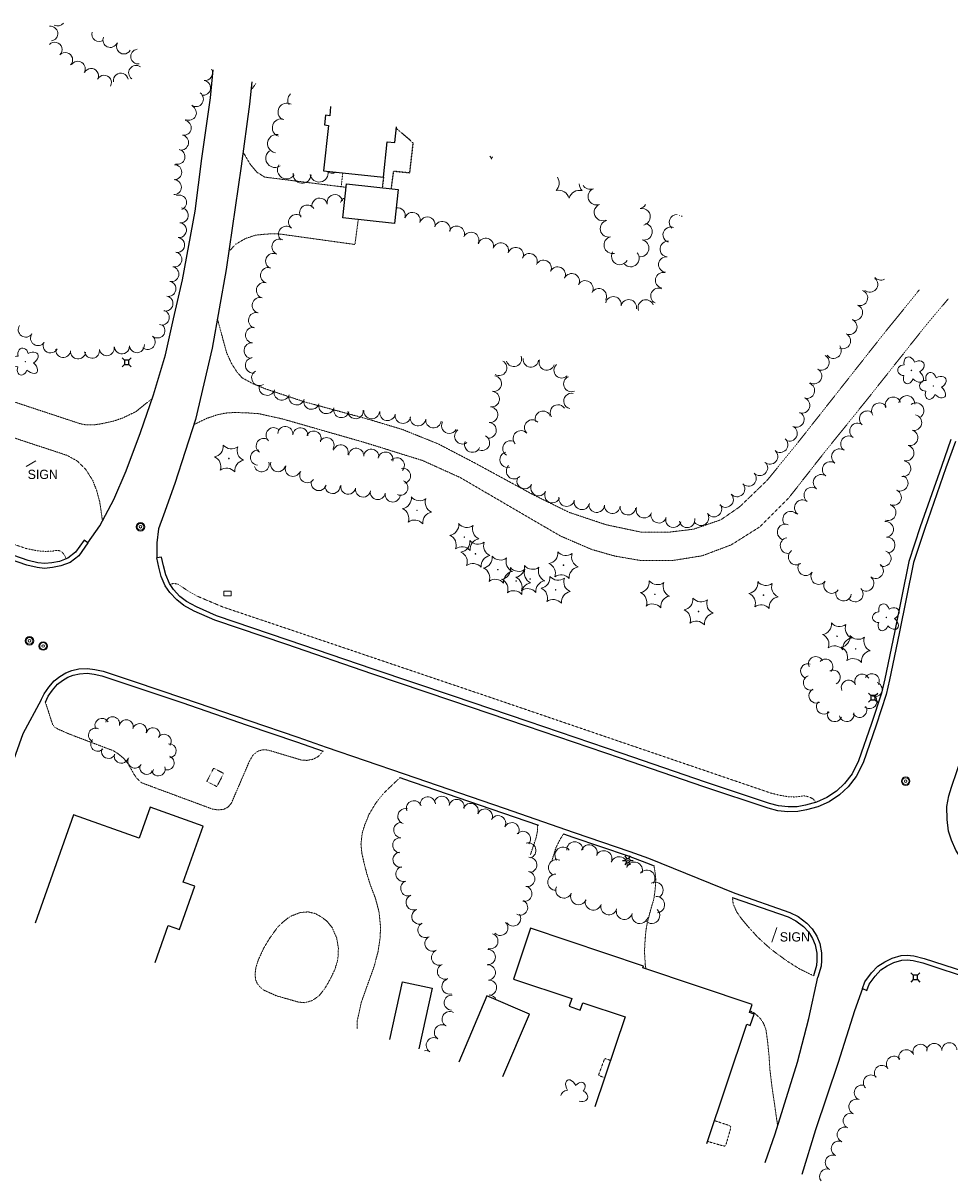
# Model space of a CAD drawing. Extents: x 386588 to 390135, y 96998 to 113606.
# Tile 28 of 89: x 389329 to 389811, y 98281 to 98884. Entities that reach past the tile are written whole.
import ezdxf
from ezdxf.enums import TextEntityAlignment as Align

# ---------------------------------------------------------------- set-up
doc = ezdxf.new("R2010")
doc.units = 0
doc.header["$MEASUREMENT"] = 0
doc.linetypes.add('Wisdot3', pattern=[0.1875, 0.125, -0.0625])
doc.linetypes.add('Wisdot5', pattern=[0.1, 0.05, -0.05])
for name, color, linetype, lineweight in [('E_BLD', 241, 'Continuous', 25), ('E_DRN', 40, 'Continuous', 15), ('E_DWY', 2, 'Wisdot3', 15), ('E_LAND_Vegetation', 3, 'Continuous', 15), ('E_LTG', 21, 'Continuous', 25), ('E_MISCPROP_HvyDash', 241, 'Wisdot3', 25), ('E_PATH_Sidewalk', 2, 'Wisdot5', 15), ('E_RDWY', 21, 'Continuous', 25), ('E_SGN', 21, 'Continuous', 15), ('E_UTL_AG_Bold', 30, 'Continuous', 25), ('E_UTL_MH', 30, 'Continuous', 15)]:
    doc.layers.add(name, color=color, linetype=linetype, lineweight=lineweight)
doc.styles.add('Style-dot_font5', font='dot_font5.shx')

# ---------------------------------------------------------------- blocks, each defined once
blk = doc.blocks.new('INLET')
at = {"layer": 'E_DRN', "flags": 128}
blk.add_lwpolyline([(-7.5, 10), (7.5, 10), (7.5, 0), (-7.5, 0)], close=True, dxfattribs=at)
blk = doc.blocks.new('LPOL')
at = {"layer": 'E_LTG'}
for p, q in [((-4, 0), (-1.5, 0)), ((-0.75, 1.3), (-2, 3.46)), ((0.75, 1.3), (2, 3.46)), ((1.5, 0), (4, 0)), ((-2, -3.46), (-0.75, -1.3)), ((2, -3.46), (0.75, -1.3))]:
    blk.add_line(p, q, dxfattribs=at)
for radius in [1.5, 1.5, 1.5, 0.125]:
    blk.add_circle((0, 0), radius, dxfattribs=at)
blk = doc.blocks.new('MH')
at = {"layer": 'E_UTL_MH'}
for radius in [5, 4, 1.5]:
    blk.add_circle((0, 0), radius, dxfattribs=at)
blk = doc.blocks.new('PED')
at = {"layer": 'E_UTL_AG_Bold'}
for p, q in [((-2.5, 2.5), (-5.3, 5.3)), ((2.5, 2.5), (5.3, 5.3)), ((-2.5, -2.5), (-5.3, -5.3)), ((2.5, -2.5), (5.3, -5.3))]:
    blk.add_line(p, q, dxfattribs=at)
at = {"layer": 'E_UTL_AG_Bold', "flags": 128}
blk.add_lwpolyline([(-2.5, -2.5), (2.5, -2.5), (2.5, 2.5), (-2.5, 2.5)], close=True, dxfattribs=at)
blk = doc.blocks.new('CTRE')
at = {"layer": 'E_LAND_Vegetation'}
blk.add_circle((0, 0), 0.223, dxfattribs=at)
for centre, start, end in [((-11.97, 8.96), 280.2067, 5.97162), ((1.81, 14.92), 220.21132, 305.97623), ((13.83, 5.89), 160.21133, 245.97624), ((-13.83, -5.9), 340.21132, 65.97623), ((-1.81, -14.93), 40.21133, 125.97624)]:
    blk.add_arc(centre, 7.87, start, end, dxfattribs=at)
at = {"layer": 'E_LAND_Vegetation', "extrusion": (0, 0, -1)}
blk.add_arc((-12.03, -9.04), 7.87, 354.07279, 79.74889, dxfattribs=at)
blk = doc.blocks.new('SIGN')
at = {"layer": 'E_SGN', "lineweight": 13, "style": 'Style-dot_font5'}
blk.add_text('SIGN', height=12, dxfattribs=at).set_placement((0, 0), align=Align.MIDDLE_CENTER)
blk = doc.blocks.new('DTRE')
at = {"layer": 'E_LAND_Vegetation'}
blk.add_circle((-0.18, 0), 0.183, dxfattribs=at)
for centre, major_axis, ratio in [((-1.87, 5.32), (1.36, -4.98), 0.782863), ((-5.87, 0.15), (4.93, -0.12), 0.832022), ((4.06, 2.74), (-5.27, -2.93), 0.691916), ((-2.49, -5.24), (1.8, 4.86), 0.716896), ((3.54, -3.71), (-5.01, 4.58), 0.560249)]:
    blk.add_ellipse(centre, major_axis=major_axis, ratio=ratio, start_param=1.570796, end_param=4.712389, dxfattribs=at)

msp = doc.modelspace()

# ---------------------------------------------------------------- linework, layer by layer
at = {"layer": 'E_BLD'}
for p, q in [((389489.28, 98840.3), (389488.78, 98835.47)), ((389486.53, 98835.7), (389486.01, 98830.68)), ((389488.78, 98835.47), (389486.53, 98835.7)), ((389488.78, 98835.47), (389488.78, 98835.47)), ((389488.08, 98830.46), (389485.63, 98806.75)), ((389486.01, 98830.68), (389486.01, 98830.68)), ((389486.01, 98830.68), (389488.08, 98830.46)), ((389488.08, 98830.46), (389488.08, 98830.46)), ((389522.67, 98821.49), (389523.51, 98829.63)), ((389516.84, 98803.53), (389518.74, 98821.89)), ((389518.74, 98821.89), (389518.74, 98821.89)), ((389518.74, 98821.89), (389522.67, 98821.49)), ((389522.67, 98821.49), (389522.67, 98821.49)), ((389485.63, 98806.75), (389516.84, 98803.53)), ((389495.6, 98782.35), (389497.5, 98799.99)), ((389497.5, 98799.99), (389524.39, 98797.09)), ((389497.5, 98799.99), (389497.5, 98799.99)), ((389524.39, 98797.09), (389522.49, 98779.45)), ((389524.39, 98797.09), (389524.39, 98797.09)), ((389522.49, 98779.45), (389495.6, 98782.35)), ((389522.49, 98779.45), (389522.49, 98779.45)), ((389355.44, 98471.77), (389335.53, 98415.49)), ((389389.62, 98459.69), (389355.44, 98471.77)), ((389355.44, 98471.77), (389355.44, 98471.77)), ((389395.31, 98475.76), (389389.62, 98459.69)), ((389422.92, 98465.99), (389395.31, 98475.76)), ((389412.61, 98436.85), (389422.92, 98465.99)), ((389422.92, 98465.99), (389422.92, 98465.99)), ((389389.62, 98459.69), (389389.62, 98459.69)), ((389410.58, 98412.11), (389418.58, 98434.74)), ((389418.58, 98434.74), (389412.61, 98436.85)), ((389412.61, 98436.85), (389412.61, 98436.85)), ((389397.96, 98395.02), (389404.74, 98414.18)), ((389404.74, 98414.18), (389404.74, 98414.18)), ((389404.74, 98414.18), (389410.58, 98412.11)), ((389593.32, 98412.85), (389584.44, 98386.41)), ((389651.96, 98393.16), (389593.32, 98412.85)), ((389593.32, 98412.85), (389593.32, 98412.85)), ((389651.64, 98392.19), (389651.96, 98393.16)), ((389708.51, 98373.09), (389651.64, 98392.19)), ((389651.64, 98392.19), (389651.64, 98392.19)), ((389651.96, 98393.16), (389651.96, 98393.16)), ((389584.44, 98386.41), (389584.44, 98386.41)), ((389584.44, 98386.41), (389614.75, 98376.23)), ((389520.04, 98354.99), (389526.64, 98385.01)), ((389526.64, 98385.01), (389526.64, 98385.01)), ((389526.64, 98385.01), (389542.07, 98381.62)), ((389542.07, 98381.62), (389535.12, 98350.05)), ((389570.47, 98377.6), (389555.93, 98343.23)), ((389592.67, 98368.21), (389570.47, 98377.6)), ((389570.47, 98377.6), (389570.47, 98377.6)), ((389614.75, 98376.23), (389613.4, 98372.21)), ((389614.75, 98376.23), (389614.75, 98376.23)), ((389619.1, 98370.3), (389620.38, 98374.11)), ((389620.38, 98374.11), (389620.38, 98374.11)), ((389620.38, 98374.11), (389642.44, 98366.7)), ((389578.91, 98335.69), (389592.67, 98368.21)), ((389592.67, 98368.21), (389592.67, 98368.21)), ((389613.4, 98372.21), (389619.1, 98370.3)), ((389707.14, 98369.01), (389708.51, 98373.09)), ((389709.52, 98368.21), (389707.14, 98369.01)), ((389707.14, 98369.01), (389707.14, 98369.01)), ((389707.54, 98362.32), (389709.52, 98368.21)), ((389709.52, 98368.21), (389709.52, 98368.21)), ((389642.44, 98366.7), (389626.76, 98320)), ((389642.44, 98366.7), (389642.44, 98366.7)), ((389684.95, 98300.92), (389705.77, 98362.91)), ((389705.77, 98362.91), (389707.54, 98362.32))]:
    msp.add_line(p, q, dxfattribs=at)
at = {"layer": 'E_DWY', "flags": 128}
for points in [[(389447.87, 98848.71), (389450.48, 98852.4)], [(389443.7, 98816.64), (389447.5, 98810.13), (389451.09, 98805.95), (389455.01, 98803.53), (389497.31, 98798.22)], [(389436.32, 98764.8), (389439.97, 98768.7), (389444.85, 98771.54), (389450.16, 98773.33), (389455.41, 98773.89), (389460.89, 98774.1), (389463.95, 98773.79), (389501.91, 98768.5), (389503.64, 98781.48)], [(389795.46, 98744.83), (389775.68, 98720.39), (389732.14, 98665.2), (389716.25, 98645.72), (389702.01, 98632), (389692.25, 98625.29), (389678.02, 98620.39), (389665.31, 98618.85), (389650.77, 98618.85), (389632.65, 98622.68), (389613.28, 98629.17), (389594.67, 98638.31), (389563.86, 98655.06), (389545.06, 98664.85), (389526.27, 98672.39), (389508.5, 98677.69), (389475.65, 98686.64), (389455.61, 98693.3), (389448.92, 98696.05), (389443.3, 98699.09), (389440.57, 98702.1), (389437.67, 98706.69), (389435.15, 98712.24), (389430.41, 98729.71)], [(389418.07, 98674.75), (389424.69, 98678), (389429.86, 98679.77), (389434.35, 98680.79), (389439.54, 98681.12), (389445.99, 98680.89), (389451.95, 98680.48), (389464.51, 98677.67), (389506.97, 98665.5), (389537.16, 98656.09), (389556.76, 98647.23), (389582.63, 98632.11), (389608.79, 98616.87), (389625.01, 98609.88), (389637.17, 98606.4), (389650.71, 98604.09), (389666.7, 98604.03), (389682.6, 98606.58), (389697.65, 98612.25), (389712.52, 98621.61), (389727.61, 98636.69), (389746, 98660.16), (389768.04, 98687.48), (389798.95, 98726.45), (389810.47, 98740.15)], [(389396.47, 98688.39), (389387.86, 98681.48), (389381.05, 98678.22), (389375.95, 98676.51), (389370.17, 98675.27), (389366.16, 98674.65), (389361.82, 98674.66), (389358.96, 98675.27), (389290.43, 98697.91)], [(389285.9, 98680.62), (389352.06, 98658.84), (389357.38, 98655.93), (389361.86, 98651.51), (389365.49, 98645.81), (389367.57, 98640.45), (389369.18, 98634.48), (389370.6, 98624.66)], [(389485.33, 98504.97), (389482.89, 98502.17), (389480.17, 98500.74), (389477.16, 98500.16), (389474.42, 98500.21), (389458.33, 98505.04), (389456.34, 98505.53), (389454.06, 98505.7), (389451.3, 98504.9), (389448.85, 98502.86), (389447.03, 98499.7), (389437.58, 98477.76), (389435.76, 98475.76), (389433.64, 98474.69), (389431, 98474.36), (389427.69, 98474.85), (389394.3, 98487.23), (389390.78, 98488.57), (389388.36, 98490.91), (389386.73, 98493.31), (389385.21, 98496.18), (389383.55, 98498.89), (389381.27, 98501.55), (389378.55, 98503.72), (389376.27, 98505.14), (389353.52, 98513.75), (389347.33, 98516.47), (389345.62, 98517.54), (389344.69, 98518.73), (389344.01, 98520.71), (389342.83, 98524.47), (389340.86, 98530.5)], [(389503.06, 98360.56), (389503.15, 98364.93), (389505.27, 98374.45), (389511.96, 98393.16), (389513.96, 98400.79), (389515, 98407.74), (389515.25, 98413.53), (389514.43, 98421.37), (389512.58, 98428.36), (389510.03, 98435.08), (389508.08, 98441.2), (389506.61, 98446.97), (389505.51, 98451.98), (389505.04, 98456.71), (389505.7, 98462.23), (389507.06, 98466.69), (389509.35, 98472.31), (389512.81, 98478), (389516.57, 98482.7), (389519.95, 98486.04), (389525.37, 98491.19)], [(389593.21, 98451.09), (389596.19, 98460), (389596.78, 98462.83), (389596.92, 98466.58)], [(389610.49, 98461.88), (389608.97, 98459.64), (389606.55, 98454.91), (389604.43, 98448.19)], [(389653.25, 98391.65), (389652.97, 98393.77), (389652.53, 98400.57), (389652.85, 98406.58), (389653.3, 98411.71), (389654.12, 98416.33), (389656.23, 98424.12), (389657.36, 98427.75), (389657.9, 98431.41), (389658.26, 98434.99), (389658.41, 98438.26), (389658.19, 98440.74), (389657.5, 98445.33)], [(389740.4, 98388.15), (389733.33, 98391.6), (389726.86, 98395.65), (389718.37, 98401.87), (389711.48, 98408.11), (389706.21, 98413.93), (389703.1, 98417.63), (389700.51, 98421.32), (389698.7, 98425.43), (389698.27, 98428.81)], [(389461.07, 98377.69), (389472.69, 98374.38), (389475.84, 98374.11), (389479.52, 98375.13), (389483.11, 98377.55), (389486.15, 98381.34), (389489.04, 98386.29), (389491.52, 98391.45), (389493.05, 98396.71), (389493.31, 98402.43), (389492.42, 98407.69), (389490.12, 98413.09), (389487.4, 98416.5), (389484.36, 98418.73), (389481.28, 98420.49), (389477.4, 98421.33), (389473.44, 98421), (389468.33, 98419.02), (389465.27, 98416.72), (389461.81, 98413.53), (389457.72, 98407.87), (389454.47, 98402.5)], [(389454.47, 98402.5), (389451.52, 98396.06), (389450.43, 98392.48), (389449.94, 98389.08), (389450.21, 98386.13), (389451.13, 98384), (389452.82, 98382), (389454.23, 98380.77), (389461.07, 98377.69)], [(389721.79, 98310.14), (389720.42, 98319.77), (389718.88, 98330.17), (389717.8, 98339.14), (389717.28, 98347.14), (389716.52, 98354.4), (389715.72, 98360.06), (389714.41, 98363.52), (389712.66, 98366.01), (389709.97, 98368.52), (389708.32, 98369.42), (389707.4, 98369.79)]]:
    msp.add_lwpolyline(points, dxfattribs=at)
at = {"layer": 'E_LAND_Vegetation'}
for centre, radius, start, end in [((389343.53, 98878.18), 3.83, 277.50045, 97.50045), ((389347.35, 98886), 3.83, 241.68548, 321.59339), ((389345.73, 98869.88), 3.83, 315.79656, 135.79656), ((389368.89, 98877.86), 3.83, 162.90079, 303.7908), ((389374.64, 98874.81), 3.83, 156.21717, 336.21717), ((389351.22, 98864.54), 3.83, 315.79656, 135.79656), ((389381.74, 98871.44), 3.83, 149.50463, 329.50463), ((389389.12, 98866.23), 3.83, 98.45473, 278.45473), ((389357.77, 98859.96), 3.83, 327.18927, 147.18927), ((389388.03, 98857.8), 3.83, 53.87179, 233.87179), ((389364.69, 98856.24), 3.83, 334.11483, 154.11483), ((389371.43, 98852.71), 3.83, 332.08651, 152.08651), ((389380.11, 98853.81), 3.83, 9.91865, 189.91865), ((389423.97, 98857.7), 3.9, 261.73816, 29.367), ((389422.85, 98849.99), 3.9, 261.73816, 81.73816), ((389419.21, 98844.13), 3.9, 235.80801, 55.80801), ((389471.54, 98843.58), 4.59, 134.74399, 213.04561), ((389415.51, 98836.98), 3.9, 244.33873, 64.33873), ((389466.49, 98837.43), 4.59, 60.00553, 240.00553), ((389412.86, 98829.21), 3.9, 259.65169, 79.65169), ((389463.52, 98829.23), 4.59, 71.72553, 251.72553), ((389411.46, 98821.54), 3.9, 259.65169, 79.65169), ((389461.22, 98820.93), 4.76, 81.63868, 261.63868), ((389409.58, 98814.12), 3.9, 255.45065, 75.45065), ((389460.28, 98813.3), 4.76, 125.12223, 305.12223), ((389567.44, 98811.23), 5.72, 16.89923, 34.32435), ((389578.38, 98811.19), 5.72, 149.83929, 162.66414), ((389407.92, 98806.11), 3.9, 268.72239, 88.72239), ((389466.35, 98807.36), 4.76, 147.16474, 327.16474), ((389407.74, 98798.32), 3.9, 268.72239, 88.72239), ((389474.46, 98805.16), 4.76, 174.84344, 354.84344), ((389483.26, 98805.75), 4.76, 190.81768, 9.12293), ((389489.96, 98810.26), 4.76, 229.99937, 298.22656), ((389602.38, 98800.47), 5.72, 316.89924, 32.29268), ((389607.82, 98790.97), 5.72, 16.89923, 102.66414), ((389618.76, 98790.93), 5.72, 76.89923, 162.66414), ((389624.27, 98800.38), 5.72, 183.91136, 222.66414), ((389624.34, 98801.6), 4.39, 210.53339, 291.56841), ((389627.56, 98793.43), 4.39, 111.56841, 291.56841), ((389410.43, 98790.31), 3.9, 291.17857, 111.17857), ((389483.56, 98788.58), 4.06, 12.69729, 192.69729), ((389491.47, 98790.36), 4.06, 12.69729, 192.69729), ((389498.28, 98789.07), 4.06, 112.48639, 162.65685), ((389630.77, 98785.23), 4.39, 111.04363, 291.04363), ((389649.3, 98791.48), 4.39, 282.43865, 329.18154), ((389411.28, 98783.68), 3.9, 263.2729, 83.2729), ((389471.46, 98780.09), 4.06, 49.5463, 229.5463), ((389477.16, 98784.96), 4.06, 33.33989, 213.33989), ((389524.05, 98783.5), 4.06, 343.08958, 99.92033), ((389531.81, 98781.14), 4.06, 343.08958, 163.08958), ((389651.19, 98782.9), 4.39, 282.43865, 102.43865), ((389669.46, 98780.05), 4.06, 89.38692, 228.07333), ((389674.5, 98785.16), 4.06, 200.67698, 202.35172), ((389669.46, 98780.05), 4.06, 48.07333, 55.97512), ((389410.37, 98775.94), 3.9, 263.2729, 83.2729), ((389466.2, 98773.92), 4.06, 49.5463, 229.5463), ((389539.58, 98778.78), 4.06, 343.08958, 163.08958), ((389547.36, 98776.46), 4.06, 343.43616, 163.43616), ((389554.85, 98774.01), 4.06, 336.66774, 156.66774), ((389633.9, 98776.72), 4.39, 103.01433, 283.01433), ((389652.18, 98775.15), 4.39, 258.84413, 78.84413), ((389666.2, 98773.55), 4.06, 70.00654, 250.00654), ((389409.46, 98768.2), 3.9, 263.2729, 83.2729), ((389462.77, 98767.25), 4.06, 66.32814, 246.32814), ((389562.31, 98770.8), 4.06, 336.66774, 156.66774), ((389570.02, 98767.71), 4.06, 342.93335, 162.93335), ((389635.88, 98768.17), 4.39, 103.01433, 283.01433), ((389577.78, 98765.32), 4.06, 342.93335, 162.93335), ((389585.53, 98762.94), 4.06, 342.93335, 162.93335), ((389650.48, 98766.53), 4.39, 258.84413, 78.84413), ((389664.69, 98766.13), 4.06, 84.62369, 264.62369), ((389407.98, 98760.7), 3.9, 258.58008, 78.58008), ((389459.51, 98759.82), 4.06, 66.32814, 246.32814), ((389592.69, 98759.74), 4.06, 334.92501, 154.92501), ((389600.04, 98756.3), 4.06, 334.92501, 154.92501), ((389639.73, 98762.38), 4.39, 149.18522, 329.18522), ((389645.41, 98761.27), 4.39, 222.52017, 42.52017), ((389663.93, 98758.06), 4.06, 84.62369, 264.62369), ((389406.43, 98753.06), 3.9, 258.58008, 78.58008), ((389456.85, 98752.46), 4.06, 74.41798, 254.41798), ((389607.35, 98752.81), 4.06, 334.42517, 154.42517), ((389614.67, 98749.31), 4.06, 334.42517, 154.42517), ((389662.25, 98749.88), 4.06, 77.48224, 257.48224), ((389404.89, 98745.42), 3.9, 258.58008, 78.58008), ((389454.68, 98744.65), 4.06, 74.41798, 254.41798), ((389621.73, 98745.64), 4.06, 329.88489, 149.88489), ((389769.81, 98747.75), 4.06, 229.96299, 49.96299), ((389775.42, 98754.02), 4.06, 220.43899, 298.81819), ((389403.35, 98737.78), 3.9, 258.58008, 78.58008), ((389628.75, 98741.56), 4.06, 329.88489, 149.88489), ((389636.38, 98737.36), 4.06, 348.79647, 168.79647), ((389659.82, 98741.72), 4.06, 63.62086, 243.62086), ((389764.6, 98740.74), 4.06, 250.88944, 70.88944), ((389452.5, 98736.83), 4.06, 74.41798, 254.41798), ((389644.34, 98735.78), 4.06, 348.79647, 168.79647), ((389653.24, 98735.68), 4.06, 21.72483, 201.72483), ((389761.95, 98733.08), 4.06, 250.88944, 70.88944), ((389401.46, 98730.5), 3.9, 250.59242, 70.59242), ((389450.6, 98729.03), 4.06, 76.87099, 256.87099), ((389759.05, 98725.7), 4.06, 245.58402, 65.58402), ((389330.64, 98724.2), 3.9, 145.32124, 325.32124), ((389399.16, 98723.74), 3.9, 229.81274, 49.81274), ((389449.01, 98721.36), 4.06, 85.05327, 265.05327), ((389337.05, 98719.77), 3.9, 145.32124, 325.32124), ((389343.54, 98715.95), 3.9, 153.04199, 333.04199), ((389394.13, 98717.79), 3.9, 229.81274, 49.81274), ((389448.31, 98713.28), 4.06, 85.05327, 265.05327), ((389755.7, 98718.31), 4.06, 245.58402, 65.58402), ((389350.15, 98713.64), 3.9, 174.22977, 354.22977), ((389357.9, 98712.85), 3.9, 174.22977, 354.22977), ((389365.13, 98713.25), 3.9, 189.63601, 9.63601), ((389372.82, 98714.55), 3.9, 189.63601, 9.63601), ((389380.69, 98715.43), 3.9, 185.45682, 5.45682), ((389388.48, 98716.11), 3.9, 184.53251, 4.53251), ((389750.88, 98713.29), 4.06, 217.17436, 37.17436), ((389448.98, 98705.66), 4.06, 97.92491, 277.92491), ((389576.88, 98704.36), 4.06, 240.00034, 60.00034), ((389584.59, 98709.04), 4.06, 198.84119, 18.84119), ((389593.42, 98708.73), 4.06, 173.15236, 353.15236), ((389601.76, 98707.2), 4.06, 160.90332, 340.90332), ((389609.52, 98703.06), 4.06, 133.92902, 313.92902), ((389744.59, 98707.19), 4.06, 241.25813, 61.25813), ((389452.22, 98699.14), 4.06, 120.25676, 300.25676), ((389574.1, 98696.13), 4.06, 262.38073, 82.38073), ((389614.5, 98695.96), 4.06, 112.54801, 292.54801), ((389740.7, 98700.08), 4.06, 241.25813, 61.25813), ((389456.14, 98694.07), 4.06, 162.04636, 342.04636), ((389463.86, 98691.57), 4.06, 162.04636, 342.04636), ((389736.99, 98692.51), 4.06, 251.68014, 71.68014), ((389471.58, 98689.07), 4.06, 162.04636, 342.04636), ((389479.3, 98686.8), 4.06, 163.94368, 343.94368), ((389573.02, 98688.09), 4.06, 262.38073, 82.38073), ((389614.61, 98687.06), 4.06, 77.37851, 257.37851), ((389734.44, 98684.81), 4.06, 251.68014, 71.68014), ((389781.87, 98685.01), 4.1, 20.55335, 200.55335), ((389789.02, 98685.79), 4.1, 355.8732, 175.8732), ((389487.09, 98684.56), 4.06, 163.94368, 343.94368), ((389494.87, 98682.47), 4.06, 165.55062, 345.55062), ((389502.22, 98681.93), 4.06, 184.75144, 4.75144), ((389510.61, 98681.85), 4.06, 175.44809, 355.44809), ((389518.85, 98680.92), 4.06, 169.78209, 349.78209), ((389572.18, 98679.95), 4.06, 264.6009, 84.6009), ((389599.74, 98677.78), 4.06, 19.9115, 199.9115), ((389607.55, 98681.1), 4.06, 32.29875, 212.29875), ((389731.54, 98677.53), 4.06, 243.86597, 63.86597), ((389768.41, 98677.8), 4.1, 50.60011, 230.60011), ((389774.74, 98681.98), 4.1, 32.99817, 212.99817), ((389793.76, 98682.04), 4.1, 308.07301, 128.07301), ((389526.83, 98679.48), 4.06, 169.78209, 349.78209), ((389534.75, 98678.21), 4.06, 172.59657, 352.59657), ((389542.79, 98677.17), 4.06, 172.59657, 352.59657), ((389550.98, 98674.23), 4.06, 150.0008, 330.0008), ((389571.42, 98671.87), 4.06, 264.6009, 84.6009), ((389594.18, 98673.27), 4.06, 44.64418, 224.64418), ((389763.44, 98671.46), 4.1, 54.63719, 234.63719), ((389792.66, 98675.85), 4.1, 257.7468, 77.7468), ((389459.57, 98669.3), 3.92, 47.14451, 227.14451), ((389465.7, 98669.9), 3.92, 355.19066, 175.19066), ((389473.52, 98669.24), 3.92, 355.19066, 175.19066), ((389480.41, 98667.53), 3.92, 335.56703, 155.56703), ((389557.81, 98668.76), 4.06, 125.06512, 305.06512), ((389567.95, 98665.35), 4.06, 242.56651, 62.56651), ((389588.29, 98667.62), 4.06, 43.03242, 223.03242), ((389727.96, 98670.25), 4.06, 243.86597, 63.86597), ((389758.7, 98664.79), 4.1, 54.63719, 234.63719), ((389790.67, 98667.98), 4.1, 255.39847, 75.39847), ((389454.46, 98663.67), 3.92, 54.59881, 234.59881), ((389487.15, 98664.15), 3.92, 326.57319, 146.57319), ((389494.55, 98660.41), 3.92, 342.79272, 162.79272), ((389563.01, 98664.44), 4.06, 157.12446, 337.12446), ((389582.82, 98662.35), 4.06, 58.33096, 238.33096), ((389723.1, 98664.4), 4.06, 229.20948, 49.20948), ((389788.61, 98660.05), 4.1, 255.39847, 75.39847), ((389451.55, 98657.67), 3.92, 84.53331, 264.53331), ((389502.58, 98658.6), 3.92, 356.56932, 176.56932), ((389510.41, 98658.13), 3.92, 356.56932, 176.56932), ((389517.85, 98656.63), 3.92, 348.62263, 168.62263), ((389523.7, 98653.66), 3.92, 317.22273, 137.22273), ((389581.38, 98656.54), 4.06, 104.78437, 284.78437), ((389717.8, 98658.25), 4.06, 229.20948, 49.20948), ((389753.96, 98658.1), 4.1, 54.63719, 234.63719), ((389453.39, 98654.14), 3.92, 196.40504, 16.40504), ((389461.93, 98654.24), 3.92, 164.96889, 344.96889), ((389469.62, 98651.79), 3.92, 157.50271, 337.50271), ((389477.11, 98648.48), 3.92, 146.24116, 326.24116), ((389526.98, 98648.16), 3.92, 282.73164, 102.73164), ((389584.75, 98650.61), 4.06, 135.56548, 315.56548), ((389712.56, 98652.35), 4.06, 222.82457, 42.82457), ((389749.21, 98651.42), 4.1, 54.63719, 234.63719), ((389786.99, 98651.85), 4.1, 260.79892, 80.79892), ((389483.1, 98644.39), 3.92, 164.83967, 344.83967), ((389525.57, 98641.97), 3.92, 246.04431, 66.04431), ((389590.21, 98645.47), 4.06, 153.11275, 333.11275), ((389706.61, 98646.83), 4.06, 222.82457, 42.82457), ((389744.47, 98644.74), 4.1, 54.63719, 234.63719), ((389785.54, 98644.36), 4.1, 244.95328, 64.95328), ((389490.27, 98642.84), 3.92, 179.74065, 359.74065), ((389498.44, 98642.55), 3.92, 168.70913, 348.70913), ((389506.13, 98641.01), 3.92, 168.70913, 348.70913), ((389513.8, 98639.71), 3.92, 170.78736, 350.78736), ((389521.54, 98638.45), 3.92, 170.78736, 350.78736), ((389597.45, 98641.8), 4.06, 153.11275, 333.11275), ((389604.69, 98638.13), 4.06, 153.11275, 333.11275), ((389700.66, 98641.32), 4.06, 222.82457, 42.82457), ((389739.62, 98638.08), 4.1, 53.16157, 233.16157), ((389782.08, 98636.93), 4.1, 244.95328, 64.95328), ((389612.03, 98636.29), 4.06, 168.26894, 348.26894), ((389619.97, 98634.64), 4.06, 168.26894, 348.26894), ((389627.68, 98633.19), 4.06, 176.15053, 356.15053), ((389635.77, 98632.64), 4.06, 176.15053, 356.15053), ((389688.65, 98630.9), 4.06, 214.04955, 34.04955), ((389694.72, 98635.81), 4.06, 222.82457, 42.82457), ((389734.71, 98631.53), 4.1, 53.16157, 233.16157), ((389779.28, 98629.01), 4.1, 251.38497, 71.38497), ((389643.91, 98631.83), 4.06, 174.12537, 354.12537), ((389652.28, 98630.32), 4.06, 160.85597, 340.85597), ((389659.94, 98627.66), 4.06, 160.85597, 340.85597), ((389681.93, 98626.35), 4.06, 214.04955, 34.04955), ((389728.61, 98625.59), 4.1, 43.11668, 223.11668), ((389667.62, 98625.36), 4.06, 163.70771, 343.70771), ((389674.69, 98625.3), 4.06, 189.46451, 9.46451), ((389725.73, 98618.91), 4.1, 68.67338, 248.67338), ((389777.95, 98620.3), 4.1, 275.64199, 95.64199), ((389727.27, 98611.88), 4.1, 100.23895, 280.23895), ((389778.76, 98612.14), 4.1, 275.64199, 95.64199), ((389731.48, 98605.94), 4.1, 126.16386, 306.16386), ((389776.72, 98605.14), 4.1, 251.0709, 71.0709), ((389736.44, 98600.39), 4.1, 145.6715, 325.6715), ((389743.21, 98595.76), 4.1, 145.4802, 325.4802), ((389772.71, 98598.81), 4.1, 232.55434, 52.55434), ((389749.95, 98591.12), 4.1, 145.71742, 325.71742), ((389767.74, 98592.3), 4.1, 232.55434, 52.55434), ((389756.07, 98587.18), 4.1, 171.51285, 351.51285), ((389762.16, 98586.72), 4.1, 223.87576, 43.87576), ((389737.54, 98546.59), 3.82, 71.88344, 251.88344), ((389741.68, 98550.32), 3.82, 24.06394, 204.06394), ((389746.69, 98549.01), 3.82, 316.4946, 136.4946), ((389739.01, 98540.5), 3.82, 108.95035, 288.95035), ((389750.56, 98543.34), 3.82, 295.75174, 115.75174), ((389765.74, 98541.2), 3.82, 25.23576, 205.23576), ((389770.89, 98541.44), 3.82, 330.41583, 150.41583), ((389741.92, 98533.77), 3.82, 117.74558, 297.74558), ((389758.73, 98538.06), 3.82, 23.77977, 203.77977), ((389772.36, 98537.05), 3.82, 252.65504, 72.65504), ((389745.81, 98528.01), 3.82, 137.05734, 317.05734), ((389769.62, 98530.87), 3.82, 228.68771, 48.68771), ((389751.44, 98524.12), 3.82, 158.34053, 338.34053), ((389757.72, 98524.1), 3.82, 192.43523, 12.43523), ((389764.38, 98526.33), 3.82, 209.63723, 29.63723), ((389370.32, 98518.33), 3.65, 29.59438, 209.59438), ((389375.85, 98519.16), 3.65, 347.57777, 167.57777), ((389382.98, 98517.59), 3.65, 347.57777, 167.57777), ((389389.86, 98515.65), 3.65, 342.43958, 162.43958), ((389367, 98513.29), 3.65, 64.49198, 244.49198), ((389396.82, 98513.45), 3.65, 342.43958, 162.43958), ((389402.67, 98510.07), 3.65, 326.04109, 146.04109), ((389368.11, 98508.52), 3.65, 137.46536, 317.46536), ((389373.74, 98504.8), 3.65, 153.79646, 333.79646), ((389405.34, 98505.14), 3.65, 275.60011, 95.60011), ((389380.32, 98502.31), 3.65, 162.32204, 342.32204), ((389387.47, 98499.75), 3.65, 151.45709, 331.45709), ((389404.21, 98498.82), 3.65, 250.94169, 70.94169), ((389393.63, 98496.52), 3.65, 162.97028, 342.97028), ((389399.61, 98495.74), 3.65, 197.3115, 17.3115), ((389532.64, 98475.22), 3.96, 19.15027, 199.15027), ((389539.8, 98477.22), 3.96, 5.66365, 185.66365), ((389547.1, 98477.52), 3.96, 348.22972, 168.22972), ((389554.85, 98475.91), 3.96, 348.22972, 168.22972), ((389562.13, 98473.83), 3.96, 338.55683, 158.55683), ((389528.14, 98471.09), 3.96, 73.52425, 253.52425), ((389569.5, 98470.93), 3.96, 338.55683, 158.55683), ((389576.38, 98467.46), 3.96, 331.96938, 151.96938), ((389526.05, 98463.89), 3.96, 86.25534, 266.25534), ((389583.43, 98463.8), 3.96, 332.92663, 152.92663), ((389525.53, 98455.99), 3.96, 86.25534, 266.25534), ((389589.36, 98459.3), 3.96, 319.44059, 139.44059), ((389525.64, 98448.55), 3.96, 99.50412, 279.50412), ((389592.12, 98453.23), 3.96, 287.3944, 107.3944), ((389610.15, 98450.85), 4.21, 38.78998, 218.78998), ((389616.29, 98453.59), 4.21, 1.14523, 181.14523), ((389623.78, 98452.06), 4.21, 341.67891, 161.67891), ((389631.42, 98448.96), 4.21, 336.77139, 156.77139), ((389592.6, 98445.77), 3.96, 273.69159, 93.69159), ((389606.78, 98444.34), 4.21, 66.65934, 246.65934), ((389639.38, 98445.85), 4.21, 340.49288, 160.49288), ((389647.32, 98443.04), 4.21, 340.49288, 160.49288), ((389527.2, 98441.09), 3.96, 108.20058, 288.20058), ((389591.55, 98438.43), 3.96, 259.29101, 79.29101), ((389606.45, 98436.76), 4.21, 89.52513, 269.52513), ((389653.78, 98438.87), 4.21, 321.70405, 141.70405), ((389529.67, 98433.57), 3.96, 108.20058, 288.20058), ((389590.01, 98430.72), 3.96, 257.7468, 77.7468), ((389610.59, 98432.69), 4.21, 156.18044, 336.18044), ((389658.09, 98432.62), 4.21, 300.25948, 120.25948), ((389532.45, 98426.29), 3.96, 112.12342, 292.12342), ((389618.29, 98429.29), 4.21, 156.18044, 336.18044), ((389658.81, 98425.08), 4.21, 275.83882, 95.83882), ((389535.43, 98418.95), 3.96, 112.12342, 292.12342), ((389587.84, 98423.63), 3.96, 243.70688, 63.70688), ((389625.95, 98426.47), 4.21, 163.2955, 343.2955), ((389634.02, 98424.05), 4.21, 163.2955, 343.2955), ((389642.08, 98421.62), 4.21, 163.2955, 343.2955), ((389656.31, 98419.49), 4.21, 227.64809, 47.64809), ((389577.53, 98413.03), 3.96, 225.5117, 45.5117), ((389584.19, 98417.92), 3.96, 213.80429, 33.80429), ((389650.13, 98419.44), 4.21, 165.60905, 345.60905), ((389538.62, 98411.91), 3.96, 117.54398, 297.54398), ((389572.39, 98406.12), 3.96, 252.83821, 72.83821), ((389542.29, 98404.89), 3.96, 117.54398, 297.54398), ((389545.69, 98397.58), 3.96, 112.76089, 292.76089), ((389570.99, 98397.87), 3.96, 269.66549, 89.66549), ((389548.75, 98390.28), 3.96, 112.76089, 292.76089), ((389571.06, 98389.8), 3.96, 274.46491, 94.46491), ((389551.09, 98382.51), 3.96, 106.4327, 286.4327), ((389571.67, 98381.91), 3.96, 274.46491, 94.46491), ((389552.32, 98374.15), 3.96, 86.3658, 266.3658), ((389571.66, 98374.17), 3.96, 19.95013, 88.85836), ((389551.2, 98365.56), 3.96, 60.00003, 240.00003), ((389547.19, 98358.65), 3.96, 57.53684, 237.53684), ((389542.94, 98351.96), 3.96, 57.53684, 237.53684), ((389788.75, 98345.72), 3.93, 20.93024, 200.93024), ((389796.1, 98348.53), 3.93, 20.93024, 200.93024), ((389803.33, 98349.02), 3.93, 2.50086, 182.50086), ((389811.18, 98349.36), 3.93, 2.09928, 182.09928), ((389538.98, 98345.2), 3.96, 59.99968, 102.55257), ((389782.32, 98342.32), 3.93, 37.07921, 217.07921), ((389776.04, 98337.57), 3.93, 37.07921, 217.07921), ((389770.34, 98332.57), 3.93, 45.38852, 225.38852), ((389765.62, 98327.34), 3.93, 68.74624, 248.74624), ((389762.77, 98320), 3.93, 68.74624, 248.74624), ((389759.8, 98312.65), 3.93, 66.92681, 246.92681), ((389756.71, 98305.42), 3.93, 66.92681, 246.92681), ((389753.63, 98298.17), 3.93, 66.83553, 246.83553), ((389750.53, 98290.94), 3.93, 66.83553, 246.83553), ((389747.59, 98283.72), 3.93, 69.17006, 215.58481)]:
    msp.add_arc(centre, radius, start, end, dxfattribs=at)
for centre, major_axis, ratio, start_param, end_param in [((389614.64, 98329.87), (2.21, -3.95), 0.560249, 1.570796, 4.712389), ((389618.79, 98329.58), (-2.16, -2.7), 0.716896, 1.570796, 4.712389), ((389612.97, 98325.9), (3.95, 0.75), 0.691916, 1.570796, 2.900375), ((389619.79, 98325.45), (-3.1, 1.11), 0.832022, 1.570796, 4.712389), ((389616.18, 98323.02), (0.18, 3.44), 0.782863, 4.630808, 4.712389)]:
    msp.add_ellipse(centre, major_axis=major_axis, ratio=ratio, start_param=start_param, end_param=end_param, dxfattribs=at)
at = {"layer": 'E_MISCPROP_HvyDash', "flags": 128}
for points in [[(389520.82, 98797.48), (389522.09, 98806.7), (389530.47, 98805.79), (389532.22, 98821.31), (389523.44, 98828.95)], [(389516.77, 98803.53), (389516.12, 98797.98)]]:
    msp.add_lwpolyline(points, dxfattribs=at)
at = {"layer": 'E_PATH_Sidewalk', "flags": 128}
for points in [[(389494.75, 98798.54), (389495.59, 98805.72)], [(389351.7, 98605.05), (389350.86, 98606.86), (389349.6, 98608.44), (389348.47, 98609.09), (389347.15, 98609.44), (389344.64, 98608.99), (389341.03, 98608.83), (389336.82, 98609.14), (389330.88, 98610.34), (389272.72, 98630.4), (389204.37, 98653.62), (389126.08, 98680.55), (389064.53, 98701.62), (388986.88, 98727.72), (388926.71, 98748.58), (388922.51, 98750.92), (388919.26, 98754.04)], [(389741.78, 98478.28), (389740.4, 98479.99), (389738.6, 98480.96), (389736.83, 98481.49), (389735.51, 98481.7), (389730.48, 98481.08), (389727.73, 98481.2), (389723.49, 98481.86), (389718.34, 98483.12), (389639.48, 98510.01), (389572.97, 98532.71), (389492.35, 98560), (389433.26, 98579.92), (389419.87, 98585.56), (389414.84, 98588.42), (389411.5, 98590.7), (389409.82, 98591.77), (389408.49, 98592.06), (389407.49, 98592.19), (389405.73, 98591.68)], [(389631.82, 98335.07), (389628.85, 98336.21), (389628.68, 98336.58), (389631.69, 98344.67), (389632.14, 98345.03), (389634.85, 98344.1)], [(389688.92, 98312.73), (389696.64, 98310.25), (389697.29, 98309.64), (389697.47, 98309.08), (389694.78, 98299.74), (389694.04, 98299.5), (389693.14, 98299.68), (389685.3, 98301.95)]]:
    msp.add_lwpolyline(points, dxfattribs=at)
msp.add_lwpolyline([(389424.86, 98489.2), (389428.4, 98496.07), (389433.62, 98493.38), (389430.09, 98486.51)], close=True, dxfattribs=at)
at = {"layer": 'E_RDWY', "flags": 128}
for points in [[(389363.02, 98613.22), (389369.22, 98622.07), (389376.57, 98635.92), (389382.84, 98650.72), (389390.29, 98670.78), (389397.16, 98690.35), (389403.38, 98711.07), (389407.53, 98729.79), (389412.21, 98750.07), (389418.76, 98785.82), (389422.31, 98813.14), (389426.69, 98844.86), (389428.24, 98859.34)], [(389448.33, 98853.07), (389447.11, 98841.49), (389442.7, 98809.32), (389434.99, 98755.55), (389427.71, 98714.5), (389418.98, 98677.54), (389408.15, 98644.11), (389402.27, 98627.76), (389399.79, 98620.6), (389398.86, 98613.26), (389398.89, 98605.42)], [(389363.02, 98613.22), (389360.98, 98614.67), (389356.54, 98608.39), (389352.51, 98605.37), (389348.14, 98603.68), (389344.28, 98602.91), (389340.51, 98602.51), (389336.99, 98602.96), (389331.91, 98604.14), (389305.38, 98613.27), (389263.48, 98627.58), (389225.4, 98640.49), (389177.49, 98656.86), (389132.84, 98672.13), (389080.19, 98690.08), (389036.49, 98705), (388985.35, 98722.49), (388939.34, 98738.14), (388920.76, 98744.59)], [(389811.96, 98666.99), (389807.02, 98653.07), (389796.03, 98621.58), (389790.1, 98603.64), (389782.59, 98566.59), (389777.63, 98542.62), (389775.88, 98535.06), (389770.7, 98519.25), (389763.92, 98499.85), (389760.55, 98493.17), (389756.66, 98488.13), (389752.38, 98484.21), (389747.39, 98480.76), (389741.98, 98478.33), (389736.29, 98476.87), (389731.97, 98476.01), (389727.23, 98475.92), (389722.3, 98476.43), (389717.64, 98477.64), (389684.2, 98488.82), (389640.95, 98503.69), (389591.95, 98520.33), (389553.17, 98533.56), (389511.42, 98547.59), (389467.21, 98562.71), (389429.98, 98575.36), (389419.42, 98579.94), (389414.24, 98582.83), (389410.89, 98585.43), (389407.53, 98589.02), (389405.41, 98592.16), (389403.55, 98596.63), (389402.26, 98601.28), (389401.34, 98605.91), (389398.89, 98605.42)], [(389814.28, 98666.07), (389809.38, 98652.25), (389798.39, 98620.77), (389792.52, 98603), (389785.04, 98566.09), (389780.07, 98542.08), (389778.28, 98534.38), (389773.06, 98518.45), (389766.23, 98498.87), (389762.68, 98491.83), (389758.51, 98486.43), (389753.94, 98482.25), (389748.62, 98478.57), (389742.8, 98475.96), (389736.84, 98474.43), (389732.24, 98473.52), (389727.13, 98473.42), (389721.85, 98473.97), (389716.93, 98475.25), (389683.4, 98486.46), (389640.14, 98501.33), (389591.14, 98517.96), (389552.37, 98531.19), (389510.62, 98545.22), (389466.41, 98560.34), (389429.08, 98573.02), (389418.32, 98577.7), (389412.85, 98580.74), (389409.2, 98583.58), (389405.58, 98587.45), (389403.19, 98590.97), (389401.19, 98595.81), (389399.83, 98600.71), (389398.89, 98605.42)], [(389363.02, 98613.22), (389358.35, 98606.62), (389353.74, 98603.16), (389348.84, 98601.27), (389344.66, 98600.44), (389340.48, 98599.99), (389336.54, 98600.5), (389331.22, 98601.74), (389304.57, 98610.9)], [(389338.64, 98531.65), (389340.26, 98534.8), (389342.64, 98538.25), (389345.39, 98541.54), (389348.33, 98543.78), (389351.46, 98545.66), (389354.63, 98546.95), (389358.24, 98547.72), (389362.73, 98548.01), (389366.61, 98547.5), (389370.94, 98546.58), (389387.09, 98541.19), (389412.66, 98532.59), (389446.72, 98520.89), (389472.29, 98512.17), (389486.91, 98507.07), (389527.48, 98493.11), (389579.47, 98475.28), (389616, 98462.62), (389644.88, 98452.83), (389654.56, 98449.22), (389699.55, 98430.99), (389728.19, 98421.08), (389732.54, 98418.9), (389737.01, 98415.51), (389739.78, 98412.52), (389742.25, 98408.67), (389743.73, 98404.87), (389744.61, 98400.06), (389744.69, 98395.99), (389744.43, 98393.04), (389742.8, 98387.45)], [(389340.86, 98530.5), (389342.41, 98533.51), (389344.63, 98536.74), (389347.13, 98539.72), (389349.74, 98541.71), (389352.58, 98543.42), (389355.37, 98544.55), (389358.58, 98545.24), (389362.65, 98545.5), (389366.19, 98545.03), (389370.28, 98544.17), (389386.3, 98538.82), (389411.86, 98530.22), (389445.91, 98518.53), (389471.48, 98509.8), (389485.33, 98504.97)], [(389338.64, 98531.65), (389329.19, 98513.96), (389308.12, 98455.35), (389298.67, 98427.57)], [(389923.98, 98405.01), (389895.62, 98414.6), (389855.99, 98428.1), (389838.33, 98433.89), (389833.23, 98435.93), (389828.45, 98438.67), (389824.2, 98441.53), (389820.41, 98445.51), (389816.93, 98449.67), (389814.51, 98453.36), (389812.28, 98458.66), (389810.77, 98463.34), (389809.92, 98469.35), (389809.81, 98476.09), (389810.88, 98481.78), (389812.22, 98486.25), (389818.11, 98503.62), (389824.16, 98520.47), (389827.44, 98526.21), (389830.93, 98530.08), (389834.18, 98532.57)], [(389525.39, 98491.18), (389526.67, 98490.75), (389578.65, 98472.91), (389597.43, 98466.41)], [(389610.49, 98461.88), (389615.19, 98460.25), (389644.04, 98450.48), (389653.65, 98446.89), (389657.53, 98445.31)], [(389698.27, 98428.81), (389698.67, 98428.65), (389727.22, 98418.77), (389731.21, 98416.77), (389735.32, 98413.65), (389737.79, 98410.99), (389740.01, 98407.53), (389741.31, 98404.18), (389742.12, 98399.81), (389742.19, 98396.08), (389741.96, 98393.5), (389740.4, 98388.15)], [(389765.87, 98381.4), (389767.25, 98384.88), (389770.56, 98389.56), (389773.94, 98393.04), (389777.51, 98395.41), (389781.38, 98397.27), (389785.98, 98398.63), (389789.12, 98398.83), (389792.74, 98398.53), (389798.02, 98397.17), (389824.35, 98388.51), (389854.61, 98378.48), (389889.72, 98366.8), (389908.99, 98360.18)], [(389765.87, 98381.4), (389768.2, 98380.48), (389769.47, 98383.68), (389772.49, 98387.96), (389775.54, 98391.11), (389778.75, 98393.23), (389782.28, 98394.93), (389786.42, 98396.15), (389789.1, 98396.32), (389792.33, 98396.05), (389797.31, 98394.77), (389823.57, 98386.13), (389853.82, 98376.1), (389888.91, 98364.43), (389908.18, 98357.82), (389908.99, 98360.18)], [(389715.35, 98290.95), (389720.48, 98305.92), (389732.05, 98343.16), (389737.96, 98365.93), (389742.8, 98387.45)], [(389765.87, 98381.4), (389761.74, 98369.91), (389753.36, 98343.03), (389741.56, 98307.99), (389734.44, 98284.7)]]:
    msp.add_lwpolyline(points, dxfattribs=at)
at = {"layer": 'E_SGN'}
for p, q in [((389330.87, 98653.05), (389335.94, 98656.01)), ((389718.83, 98405.51), (389721.44, 98413.2))]:
    msp.add_line(p, q, dxfattribs=at)

# ---------------------------------------------------------------- block references
at = {"layer": 'E_DRN', "xscale": 0.25, "yscale": 0.25, "zscale": 0.25}
msp.add_blockref('INLET', (389435.57, 98585.73), dxfattribs=at)
at = {"layer": 'E_LAND_Vegetation'}
for name, p, xscale, yscale, zscale in [('DTRE', (389330.6, 98707.54), 0.6769248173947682, 0.6769248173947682, 0.6769248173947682), ('DTRE', (389791.56, 98702.95), 0.6769248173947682, 0.6769248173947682, 0.6769248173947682), ('DTRE', (389802.93, 98694.86), 0.6769248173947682, 0.6769248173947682, 0.6769248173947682), ('CTRE', (389436.38, 98657.18), 0.7108526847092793, 0.7108526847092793, 0.7108526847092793), ('CTRE', (389534.2, 98630.2), 0.7108526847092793, 0.7108526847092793, 0.7108526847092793), ('CTRE', (389558.83, 98616.31), 0.7108526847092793, 0.7108526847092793, 0.7108526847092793), ('CTRE', (389564.6, 98607.57), 0.7108526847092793, 0.7108526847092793, 0.7108526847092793), ('CTRE', (389610.41, 98601.69), 0.7108526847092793, 0.7108526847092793, 0.7108526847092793), ('CTRE', (389576.27, 98599.35), 0.7108526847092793, 0.7108526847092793, 0.7108526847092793), ('CTRE', (389585.77, 98593.45), 0.7108526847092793, 0.7108526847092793, 0.7108526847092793), ('CTRE', (389593.08, 98594.5), 0.7108526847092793, 0.7108526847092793, 0.7108526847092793), ('CTRE', (389606.32, 98588.84), 0.7108526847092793, 0.7108526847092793, 0.7108526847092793), ('CTRE', (389657.98, 98586.53), 0.7108526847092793, 0.7108526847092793, 0.7108526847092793), ('CTRE', (389714.45, 98586.12), 0.7108526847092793, 0.7108526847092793, 0.7108526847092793), ('CTRE', (389680.7, 98577.58), 0.7108526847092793, 0.7108526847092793, 0.7108526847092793), ('DTRE', (389778.43, 98574.48), 0.6769248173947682, 0.6769248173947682, 0.6769248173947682), ('CTRE', (389752.73, 98564.71), 0.7108526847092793, 0.7108526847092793, 0.7108526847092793), ('CTRE', (389762.41, 98558.1), 0.7108526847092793, 0.7108526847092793, 0.7108526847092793)]:
    msp.add_blockref(name, p, dxfattribs=dict(at, xscale=xscale, yscale=yscale, zscale=zscale))
at = {"layer": 'E_LTG', "xscale": 0.692840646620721, "yscale": 0.692840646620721, "zscale": 0.692840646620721}
msp.add_blockref('LPOL', (389643.91, 98448.15), dxfattribs=at)
at = {"layer": 'E_SGN', "xscale": 0.3999999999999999, "yscale": 0.3999999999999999, "zscale": 0.3999999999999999}
for p in [(389339.51, 98648.91), (389730.77, 98408.34)]:
    msp.add_blockref('SIGN', p, dxfattribs=at)
at = {"layer": 'E_UTL_AG_Bold', "xscale": 0.4503659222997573, "yscale": 0.4503659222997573, "zscale": 0.4503659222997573}
for p in [(389383.18, 98707.23), (389771.46, 98532.8), (389793.43, 98387.22)]:
    msp.add_blockref('PED', p, dxfattribs=at)
at = {"layer": 'E_UTL_MH', "xscale": 0.4444444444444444, "yscale": 0.4444444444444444, "zscale": 0.4444444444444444}
for p in [(389390.33, 98621.67), (389332.59, 98562.35), (389339.71, 98559.62), (389788.41, 98489.33)]:
    msp.add_blockref('MH', p, dxfattribs=at)

doc.saveas('drawing.dxf')
